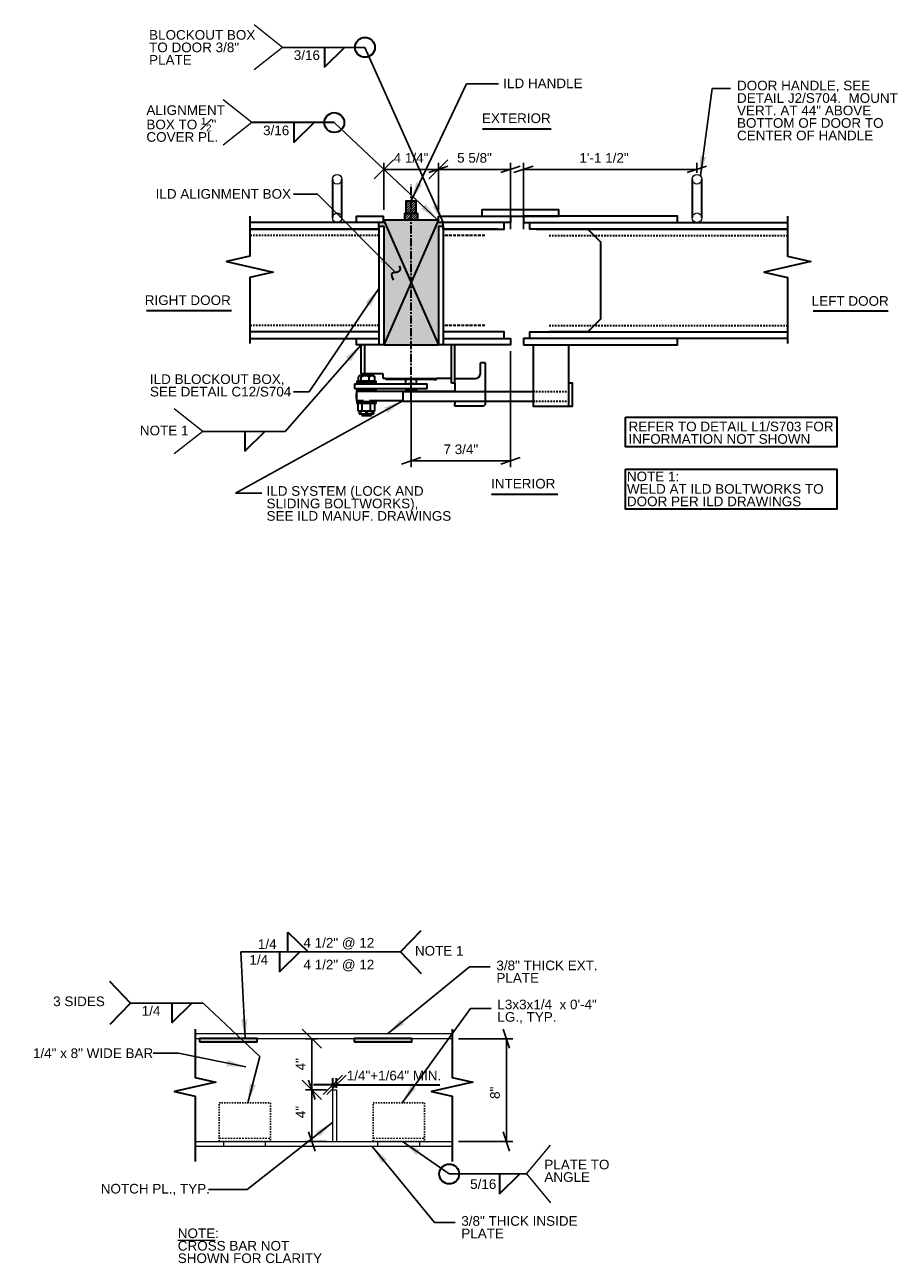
# Model space of a CAD drawing. Header units: inches. Extents: x -829 to 2226, y 10 to 4755.
# Tile 35 of 54: x 772 to 839, y 442 to 538. Entities that reach past the tile are written whole.
import ezdxf
from ezdxf.enums import TextEntityAlignment as Align

# ---------------------------------------------------------------- set-up
doc = ezdxf.new("R2010")
doc.units = ezdxf.units.IN
doc.header["$LTSCALE"] = 0.5
doc.header["$MEASUREMENT"] = 0
for name, pattern in [('CENTER', [2, 1.25, -0.25, 0.25, -0.25]), ('DGN Style 3', [0.621993, 0.444281, -0.177712]), ('HIDDEN', [0.375, 0.25, -0.125]), ('HIDDEN2', [0.1875, 0.125, -0.0625])]:
    doc.linetypes.add(name, pattern=pattern)
for name, color, linetype, lineweight in [('G-ANNO-DIM', 7, 'Continuous', 0), ('G-ANNO-DIMS', 7, 'Continuous', 35), ('G-ANNO-PATT', 7, 'Continuous', 18), ('G-ANNO-TEXT', 7, 'Continuous', 35), ('S-FSTN-MISC', 7, 'Continuous', 25), ('S-WALL-SHEA', 7, 'Continuous', 35)]:
    doc.layers.add(name, color=color, linetype=linetype, lineweight=lineweight)
doc.styles.add('AEC 1 1_2_1 0 Scale', font='arial.ttf', dxfattribs={"height": 0.75})
doc.dimstyles.new("1 1 2 1'-0", dxfattribs={"dimtxt": 0.75, "dimasz": 1.5, "dimexe": 0.5, "dimexo": 0.5, "dimgap": 0.5, "dimtad": 1, "dimdec": 4, "dimzin": 15, "dimdsep": 46, "dimlunit": 4, "dimtxsty": 'AEC 1 1_2_1 0 Scale', "dimblk": '_Oblique_0.3', "dimcen": 0.09, "dimadec": 4, "dimazin": 3, "dimtfac": 1, "dimtdec": 4, "dimtofl": 0, "dimtmove": 0, "dimatfit": 3, "dimfxl": 1, "dimfrac": 2, "dimtolj": 1, "dimtzin": 15, "dimarcsym": 0})

# ---------------------------------------------------------------- blocks, each defined once
blk = doc.blocks.new('_Oblique_0.3')
at = {"color": 0, "linetype": 'ByBlock', "lineweight": -2}
for p, q in [((0, 0), (-1, 0)), ((0.5, 0.167), (-0.5, -0.167))]:
    blk.add_line(p, q, dxfattribs=at)
blk = doc.blocks.new('*D126')
at = {"layer": 'Defpoints', "color": 0, "transparency": 16777216}
for p in [(794.272, 455.183), (795.912, 455.183), (795.912, 451.158)]:
    blk.add_point(p, dxfattribs=at)
at = {"layer": 'G-ANNO-DIMS', "color": 0, "lineweight": -2, "transparency": 16777216}
for p, q in [((795.412, 455.183), (793.772, 455.183)), ((794.272, 452.658), (794.272, 453.683)), ((795.412, 451.158), (793.772, 451.158))]:
    blk.add_line(p, q, dxfattribs=at)
at = {"layer": 'G-ANNO-DIMS', "color": 0, "lineweight": -2, "transparency": 16777216, "xscale": 1.5, "yscale": 1.5, "zscale": 1.5}
for p, rotation in [((794.272, 455.183), 90), ((794.272, 451.158), 270)]:
    blk.add_blockref('_Oblique_0.3', p, dxfattribs=dict(at, rotation=rotation))
at = {"layer": 'G-ANNO-DIMS', "color": 0, "transparency": 16777216, "insert": (793.397, 453.45), "char_height": 0.75, "attachment_point": 5, "rotation": 90, "style": 'AEC 1 1_2_1 0 Scale'}
blk.add_mtext('\\A1;4"', dxfattribs=at)
blk = doc.blocks.new('*D127')
at = {"layer": 'Defpoints', "color": 0, "transparency": 16777216}
for p in [(805.198, 459.158), (809.414, 459.158), (805.198, 451.158)]:
    blk.add_point(p, dxfattribs=at)
at = {"layer": 'G-ANNO-DIMS', "color": 0, "lineweight": -2, "transparency": 16777216}
for p, q in [((805.698, 459.158), (809.914, 459.158)), ((809.414, 452.658), (809.414, 457.658)), ((805.698, 451.158), (809.914, 451.158))]:
    blk.add_line(p, q, dxfattribs=at)
at = {"layer": 'G-ANNO-DIMS', "color": 0, "lineweight": -2, "transparency": 16777216, "xscale": 1.5, "yscale": 1.5, "zscale": 1.5}
for p, rotation in [((809.414, 459.158), 90), ((809.414, 451.158), 270)]:
    blk.add_blockref('_Oblique_0.3', p, dxfattribs=dict(at, rotation=rotation))
at = {"layer": 'G-ANNO-DIMS', "color": 0, "transparency": 16777216, "insert": (808.531, 454.654), "char_height": 0.75, "attachment_point": 5, "rotation": 90, "style": 'AEC 1 1_2_1 0 Scale'}
blk.add_mtext('\\A1;  8"', dxfattribs=at)
blk = doc.blocks.new('_Oblique')
at = {"color": 0, "linetype": 'ByBlock', "lineweight": -2}
blk.add_line((-0.5, -0.5), (0.5, 0.5), dxfattribs=at)
blk = doc.blocks.new('*D139')
at = {"layer": 'Defpoints', "color": 0, "transparency": 16777216}
for p in [(794.272, 459.158), (795.193, 459.158), (795.912, 455.183)]:
    blk.add_point(p, dxfattribs=at)
at = {"layer": 'G-ANNO-DIMS', "color": 0, "lineweight": -2, "transparency": 16777216}
for p, q in [((794.693, 459.158), (793.772, 459.158)), ((794.272, 455.183), (794.272, 459.158)), ((795.412, 455.183), (793.772, 455.183))]:
    blk.add_line(p, q, dxfattribs=at)
at = {"layer": 'G-ANNO-DIMS', "color": 0, "lineweight": -2, "transparency": 16777216, "xscale": 1.5, "yscale": 1.5, "zscale": 1.5}
for p, rotation in [((794.272, 459.158), 90), ((794.272, 455.183), 270)]:
    blk.add_blockref('_Oblique', p, dxfattribs=dict(at, rotation=rotation))
at = {"layer": 'G-ANNO-DIMS', "color": 0, "transparency": 16777216, "insert": (793.397, 457.171), "char_height": 0.75, "attachment_point": 5, "rotation": 90, "style": 'AEC 1 1_2_1 0 Scale'}
blk.add_mtext('\\A1;4"', dxfattribs=at)
blk = doc.blocks.new('BREAK LINE_1')
at = {"layer": 'G-ANNO-TEXT', "flags": 128}
blk.add_lwpolyline([(8.365, 10.972), (8.365, 10.245), (8.365, 8.2), (9.965, 7.836), (6.765, 7.109), (8.365, 6.745), (8.365, 2.202)], dxfattribs=at)
blk = doc.blocks.new('*D143')
at = {"layer": 'Defpoints', "color": 0, "transparency": 16777216}
for p in [(804.119, 526.785), (804.119, 523.138), (809.744, 521.638)]:
    blk.add_point(p, dxfattribs=at)
at = {"layer": 'G-ANNO-DIMS', "color": 0, "lineweight": -2, "transparency": 16777216}
for p, q in [((804.119, 523.638), (804.119, 527.285)), ((809.744, 522.138), (809.744, 527.285)), ((808.244, 526.785), (805.619, 526.785))]:
    blk.add_line(p, q, dxfattribs=at)
at = {"layer": 'G-ANNO-DIMS', "color": 0, "lineweight": -2, "transparency": 16777216, "xscale": 1.5, "yscale": 1.5, "zscale": 1.5, "rotation": 180}
blk.add_blockref('_Oblique_0.3', (804.119, 526.785), dxfattribs=at)
at = {"layer": 'G-ANNO-DIMS', "color": 0, "lineweight": -2, "transparency": 16777216, "xscale": 1.5, "yscale": 1.5, "zscale": 1.5}
blk.add_blockref('_Oblique_0.3', (809.744, 526.785), dxfattribs=at)
at = {"layer": 'G-ANNO-DIMS', "color": 0, "transparency": 16777216, "insert": (806.931, 527.673), "char_height": 0.75, "attachment_point": 5, "style": 'AEC 1 1_2_1 0 Scale'}
blk.add_mtext('\\A1;5 5/8"', dxfattribs=at)
blk = doc.blocks.new('*D144')
at = {"layer": 'Defpoints', "color": 0, "transparency": 16777216}
for p in [(809.744, 513.138), (801.994, 509.252), (801.994, 504.113)]:
    blk.add_point(p, dxfattribs=at)
at = {"layer": 'G-ANNO-DIMS', "color": 0, "lineweight": -2, "transparency": 16777216}
for p, q in [((809.744, 512.638), (809.744, 503.613)), ((801.994, 508.752), (801.994, 503.613)), ((808.244, 504.113), (803.494, 504.113))]:
    blk.add_line(p, q, dxfattribs=at)
at = {"layer": 'G-ANNO-DIMS', "color": 0, "lineweight": -2, "transparency": 16777216, "xscale": 1.5, "yscale": 1.5, "zscale": 1.5, "rotation": 180}
blk.add_blockref('_Oblique_0.3', (801.994, 504.113), dxfattribs=at)
at = {"layer": 'G-ANNO-DIMS', "color": 0, "lineweight": -2, "transparency": 16777216, "xscale": 1.5, "yscale": 1.5, "zscale": 1.5}
blk.add_blockref('_Oblique_0.3', (809.744, 504.113), dxfattribs=at)
at = {"layer": 'G-ANNO-DIMS', "color": 0, "transparency": 16777216, "insert": (805.869, 505.001), "char_height": 0.75, "attachment_point": 5, "style": 'AEC 1 1_2_1 0 Scale'}
blk.add_mtext('\\A1;7 3/4"', dxfattribs=at)
blk = doc.blocks.new('*D120')
at = {"layer": 'Defpoints', "color": 0, "transparency": 16777216}
for p in [(824.244, 526.785), (824.244, 526.013), (810.744, 521.638)]:
    blk.add_point(p, dxfattribs=at)
at = {"layer": 'G-ANNO-DIMS', "color": 0, "lineweight": -2, "transparency": 16777216}
for p, q in [((810.744, 522.138), (810.744, 527.285)), ((824.244, 526.513), (824.244, 527.285)), ((812.244, 526.785), (822.744, 526.785))]:
    blk.add_line(p, q, dxfattribs=at)
at = {"layer": 'G-ANNO-DIMS', "color": 0, "lineweight": -2, "transparency": 16777216, "xscale": 1.5, "yscale": 1.5, "zscale": 1.5, "rotation": 180}
blk.add_blockref('_Oblique_0.3', (810.744, 526.785), dxfattribs=at)
at = {"layer": 'G-ANNO-DIMS', "color": 0, "lineweight": -2, "transparency": 16777216, "xscale": 1.5, "yscale": 1.5, "zscale": 1.5}
blk.add_blockref('_Oblique_0.3', (824.244, 526.785), dxfattribs=at)
at = {"layer": 'G-ANNO-DIMS', "color": 0, "transparency": 16777216, "insert": (817.015, 527.673), "char_height": 0.75, "attachment_point": 5, "style": 'AEC 1 1_2_1 0 Scale'}
blk.add_mtext('\\A1;1\'-1 1/2"', dxfattribs=at)
blk = doc.blocks.new('*D122')
at = {"layer": 'Defpoints', "color": 0, "transparency": 16777216}
for p in [(799.869, 526.785), (799.869, 523.138), (804.119, 523.138)]:
    blk.add_point(p, dxfattribs=at)
at = {"layer": 'G-ANNO-DIMS', "color": 0, "lineweight": -2, "transparency": 16777216}
for p, q in [((799.869, 523.638), (799.869, 527.285)), ((804.119, 523.638), (804.119, 527.285)), ((804.119, 526.785), (799.869, 526.785))]:
    blk.add_line(p, q, dxfattribs=at)
at = {"layer": 'G-ANNO-DIMS', "color": 0, "lineweight": -2, "transparency": 16777216, "xscale": 1.5, "yscale": 1.5, "zscale": 1.5, "rotation": 180}
blk.add_blockref('_Oblique', (799.869, 526.785), dxfattribs=at)
at = {"layer": 'G-ANNO-DIMS', "color": 0, "lineweight": -2, "transparency": 16777216, "xscale": 1.5, "yscale": 1.5, "zscale": 1.5}
blk.add_blockref('_Oblique', (804.119, 526.785), dxfattribs=at)
at = {"layer": 'G-ANNO-DIMS', "color": 0, "transparency": 16777216, "insert": (801.994, 527.673), "char_height": 0.75, "attachment_point": 5, "style": 'AEC 1 1_2_1 0 Scale'}
blk.add_mtext('\\A1;4 1/4"', dxfattribs=at)

msp = doc.modelspace()

# ---------------------------------------------------------------- hatches: boundary and pattern name
at = {"layer": 'G-ANNO-DIM', "transparency": 33554457}
h = msp.add_hatch(color=5, dxfattribs=at)
h.dxf.hatch_style = 1
h.paths.add_polyline_path([(801.994, 517.9652), (801.98664, 517.98191), (799.869, 513.13844), (801.994, 513.13861)])
h.paths.add_polyline_path([(801.994, 517.9652), (801.994, 513.13861), (804.11884, 513.13879)])
h.paths.add_polyline_path([(804.119, 522.36604), (804.494, 522.36604), (804.494, 522.63844), (804.119, 522.63844), (804.119, 522.85905), (801.994, 517.99874), (801.994, 517.9652), (804.11884, 513.13879), (804.119, 513.13879)])
h.paths.add_polyline_path([(804.119, 522.85905), (801.994, 522.86113), (801.994, 517.99874)])
h.paths.add_polyline_path([(801.994, 522.86113), (799.83762, 522.86324), (801.98664, 517.98191), (801.994, 517.99874)])
h.paths.add_polyline_path([(799.83762, 522.86324), (799.83762, 522.63844), (799.494, 522.63844), (799.494, 522.36604), (799.869, 522.36604), (799.869, 513.13844), (801.98664, 517.98191)])
at = {"layer": 'G-ANNO-PATT'}
h = msp.add_hatch(dxfattribs=at)
h.set_pattern_fill('ANSI31', color=5)
h.set_pattern_definition([(45, (795.24149, 513.79674), (-0.0883883, 0.0883883), [])])
h.paths.add_polyline_path([(801.994, 524.32689), (801.619, 524.32689), (801.619, 523.36324), (801.994, 523.36324)])
h.paths.add_polyline_path([(802.369, 524.32689), (801.994, 524.32689), (801.994, 523.36324), (802.369, 523.36324)])
h.paths.add_polyline_path([(802.494, 523.36324), (802.369, 523.36324), (801.994, 523.36324), (801.994, 522.86324), (802.494, 522.86324)])
h.paths.add_polyline_path([(801.994, 523.36324), (801.619, 523.36324), (801.494, 523.36324), (801.494, 522.86324), (801.994, 522.86324)])
h = msp.add_hatch(color=5, dxfattribs=at)
h.dxf.hatch_style = 1
h.paths.add_polyline_path([(684.09357, 461.22858), (684.09357, 460.97858), (685.35759, 460.97858), (685.35759, 461.22858)])
h.paths.add_polyline_path([(690.98259, 461.22858), (690.98259, 459.22858), (691.23259, 459.22858), (691.23259, 461.22858)])
h.paths.add_polyline_path([(691.48259, 461.22858), (691.48259, 459.22858), (691.73259, 459.22858), (691.73259, 461.22858)])
h.paths.add_polyline_path([(690.98259, 455.22858), (690.98259, 453.22858), (691.23259, 453.22858), (691.23259, 455.22858)])
h.paths.add_polyline_path([(691.48259, 455.22858), (691.48259, 453.22858), (691.73259, 453.22858), (691.73259, 455.22858)])
h.paths.add_polyline_path([(692.85759, 461.22858), (692.85759, 460.97858), (697.35759, 460.97858), (697.35759, 461.22858)])
h.paths.add_polyline_path([(702.98259, 461.22858), (702.98259, 459.22858), (703.23259, 459.22858), (703.23259, 461.22858)])
h.paths.add_polyline_path([(703.48259, 461.22858), (703.48259, 459.22858), (703.73259, 459.22858), (703.73259, 461.22858)])
h.paths.add_polyline_path([(704.85759, 461.22858), (704.85759, 460.97858), (709.35759, 460.97858), (709.35759, 461.22858)])
h.paths.add_polyline_path([(702.98259, 455.22858), (702.98259, 453.22858), (703.23259, 453.22858), (703.23259, 455.22858)])
h.paths.add_polyline_path([(703.48259, 455.22858), (703.48259, 453.22858), (703.73259, 453.22858), (703.73259, 455.22858)])
h.paths.add_polyline_path([(738.77839, 459.1765), (738.77839, 458.9265), (743.27839, 458.9265), (743.27839, 459.1765)])
h.paths.add_polyline_path([(755.30839, 458.9265), (755.30839, 459.1765), (750.80839, 459.1765), (750.80839, 458.9265)])
h.paths.add_polyline_path([(790.02744, 458.91171), (790.02744, 459.15847), (785.52744, 459.15847), (785.52744, 458.91171)])
h.paths.add_polyline_path([(797.55744, 458.91171), (802.05744, 458.91171), (802.05744, 459.15847), (797.55744, 459.15847)])

# ---------------------------------------------------------------- linework, layer by layer
at = {"layer": 'G-ANNO-DIM'}
for centre in [(796.244, 526.01344, -36.01993), (824.244, 526.01344, -36.01993), (796.244, 523.01344, -36.01993), (824.244, 523.01344, -36.01993)]:
    msp.add_circle(centre, 0.375, dxfattribs=at)
at = {"layer": 'G-ANNO-DIMS'}
for p, q in [((795.869, 526.01344, -36.01993), (795.869, 523.01344, -36.01993)), ((796.619, 523.01344, -36.01993), (796.619, 526.01344, -36.01993)), ((823.869, 526.01344, -36.01993), (823.869, 523.01344, -36.01993)), ((824.619, 523.01344, -36.01993), (824.619, 526.01344, -36.01993)), ((799.494, 522.36604, -36.01993), (799.494, 513.13844, -36.01993)), ((799.494, 522.36604, -36.01993), (799.869, 522.36604, -36.01993)), ((799.869, 522.36604, -36.01993), (799.869, 513.13844, -36.01993)), ((804.119, 522.36604, -36.01993), (804.119, 513.13844, -36.01993)), ((804.119, 522.36604, -36.01993), (804.494, 522.36604, -36.01993)), ((804.494, 522.36604, -36.01993), (804.494, 513.13844, -36.01993)), ((795.91225, 455.3379, -72.03987), (795.91225, 456.07392, -72.03987)), ((796.19225, 455.3379, -72.03987), (796.19225, 456.07392, -72.03987)), ((795.91225, 455.57392, -72.03987), (794.41225, 455.57392, -72.03987)), ((795.91225, 455.57392, -72.03987), (796.19225, 455.57392, -72.03987)), ((796.19225, 455.57392, -72.03987), (804.22552, 455.57392, -72.03987))]:
    msp.add_line(p, q, dxfattribs=at)
at = {"layer": 'G-ANNO-DIMS', "linetype": 'CENTER'}
msp.add_line((801.994, 508.79726, -36.01993), (801.994, 525.57746, -36.01993), dxfattribs=at)
at = {"layer": 'G-ANNO-PATT', "elevation": -36.01993, "flags": 128}
msp.add_lwpolyline([(801.494, 523.36324), (801.494, 522.86324), (802.494, 522.86324), (802.494, 523.36324), (802.369, 523.36324), (801.619, 523.36324), (801.494, 523.36324)], close=True, dxfattribs=at)
at = {"layer": 'G-ANNO-PATT'}
msp.add_3dface([(802.369, 524.32689, -36.01993), (801.619, 524.32689, -36.01993), (801.619, 523.36324, -36.01993), (802.369, 523.36324, -36.01993)], dxfattribs=at)
at = {"layer": 'G-ANNO-TEXT', "color": 7, "linetype": 'Continuous', "lineweight": 0}
for p, q in [((792.00064, 536.27221, -36.01993), (789.77118, 538.03096, -36.01993)), ((792.00064, 536.27221, -36.01993), (789.77118, 534.51347, -36.01993)), ((789.61152, 530.42232, -36.01993), (787.38206, 532.18107, -36.01993)), ((789.61152, 530.42232, -36.01993), (787.38206, 528.66357, -36.01993)), ((785.78936, 506.40377, -36.01993), (783.5599, 508.16252, -36.01993)), ((785.78936, 506.40377, -36.01993), (783.5599, 504.64503, -36.01993)), ((810.97498, 448.63217, -72.03987), (812.84727, 450.86347, -72.03987)), ((810.97498, 448.63217, -72.03987), (812.84727, 446.40087, -72.03987))]:
    msp.add_line(p, q, dxfattribs=at)
at = {"layer": 'G-ANNO-TEXT'}
for p, q in [((795.26266, 534.72492, -36.01993), (796.84326, 536.27641, -36.01993)), ((795.26266, 536.27361, -36.01993), (795.26266, 534.72492, -36.01993)), ((796.02105, 530.42232, -36.01993), (789.61152, 530.42232, -36.01993)), ((792.87354, 528.87503, -36.01993), (794.45415, 530.42652, -36.01993)), ((792.87354, 530.42372, -36.01993), (792.87354, 528.87503, -36.01993)), ((807.55411, 529.9349, -36.01993), (812.89489, 529.9349, -36.01993)), ((799.83762, 522.63844, -36.01993), (799.83762, 523.13844, -36.01993)), ((801.494, 523.36324, -36.01993), (802.494, 523.36324, -36.01993)), ((801.494, 523.36324, -36.01993), (801.494, 522.86324, -36.01993)), ((802.494, 523.36324, -36.01993), (802.494, 522.86324, -36.01993)), ((804.119, 522.63844, -36.01993), (804.119, 523.13844, -36.01993)), ((799.83762, 522.86324, -36.01993), (804.119, 513.13844, -36.01993)), ((799.494, 522.13844, -36.01993), (789.44476, 522.13844, -36.01993)), ((808.744, 522.13844, -36.01993), (804.494, 522.13844, -36.01993)), ((811.744, 522.13844, -36.01993), (831.29323, 522.13844, -36.01993)), ((812.744, 522.13844, -36.01993), (815.744, 522.13844, -36.01993)), ((815.744, 522.13844, -36.01993), (816.744, 521.13844, -36.01993)), ((816.744, 521.13844, -36.01993), (816.744, 515.13844, -36.01993)), ((781.39888, 515.81518, -36.01993), (788.032, 515.81518, -36.01993)), ((833.29425, 515.77647), (839.13302, 515.77647)), ((816.744, 515.13844, -36.01993), (815.744, 514.13844, -36.01993)), ((815.744, 514.13844, -36.01993), (812.744, 514.13844, -36.01993)), ((799.869, 513.13844, -36.01993), (804.119, 513.13879, -36.01993)), ((806.13025, 509.50844, -36.01993), (811.494, 509.50844, -36.01993)), ((806.13025, 508.75844, -36.01993), (811.494, 508.75844, -36.01993)), ((789.05138, 504.85648, -36.01993), (790.63199, 506.40797, -36.01993)), ((789.05138, 506.40517, -36.01993), (789.05138, 504.85648, -36.01993)), ((808.26731, 501.50966, -36.01993), (813.4075, 501.50966, -36.01993)), ((792.40877, 467.45547, -72.03987), (793.98937, 465.90398, -72.03987)), ((792.40877, 465.90678, -72.03987), (792.40877, 467.45547, -72.03987)), ((801.18387, 465.90538, -72.03987), (802.78607, 467.57933, -72.03987)), ((791.75421, 464.35529, -72.03987), (793.33482, 465.90678, -72.03987)), ((791.75421, 465.90398, -72.03987), (791.75421, 464.35529, -72.03987)), ((801.18387, 465.90538, -72.03987), (802.78607, 464.23143, -72.03987)), ((780.15742, 461.93144, -72.03987), (778.55521, 463.60539, -72.03987)), ((780.15742, 461.93144, -72.03987), (778.55521, 460.25749, -72.03987)), ((783.36919, 460.38275, -72.03987), (784.94979, 461.93424, -72.03987)), ((783.36919, 461.93144, -72.03987), (783.36919, 460.38275, -72.03987)), ((808.88241, 447.08348, -72.03987), (810.46302, 448.63497, -72.03987)), ((808.88241, 448.63217, -72.03987), (808.88241, 447.08348, -72.03987))]:
    msp.add_line(p, q, dxfattribs=at)
at = {"layer": 'G-ANNO-TEXT', "linetype": 'HIDDEN'}
for p, q in [((799.494, 521.63844, -36.01993), (789.44476, 521.63844, -36.01993)), ((812.744, 521.63844, -36.01993), (831.29323, 521.63844, -36.01993)), ((799.494, 514.63844, -36.01993), (789.44476, 514.63844, -36.01993)), ((812.744, 514.63844, -36.01993), (831.29323, 514.63844, -36.01993)), ((811.494, 509.50844, -36.01993), (814.28147, 509.50844, -36.01993)), ((811.494, 508.75844, -36.01993), (814.28147, 508.75844, -36.01993))]:
    msp.add_line(p, q, dxfattribs=at)
at = {"layer": 'G-ANNO-TEXT', "linetype": 'DGN Style 3'}
for p, q in [((807.744, 521.63844, -36.01993), (804.494, 521.63844, -36.01993)), ((812.494, 521.63844, -36.01993), (812.49447, 521.63844, -36.01993)), ((807.744, 514.63844, -36.01993), (804.494, 514.63844, -36.01993))]:
    msp.add_line(p, q, dxfattribs=at)
at = {"layer": 'G-ANNO-TEXT', "color": 7, "linetype": 'Continuous'}
for p, q in [((798.1043, 510.88844, -36.01993), (798.1043, 513.13844, -36.01993)), ((798.38555, 510.88844, -36.01993), (798.38555, 513.13844, -36.01993)), ((799.869, 513.13844, -36.01993), (799.494, 513.13844, -36.01993)), ((804.494, 513.13844, -36.01993), (804.119, 513.13844, -36.01993)), ((805.1315, 510.13844, -36.01993), (805.1315, 513.13844, -36.01993)), ((805.1315, 512.91344, -36.01993), (805.1315, 513.13844, -36.01993)), ((805.41275, 510.13844, -36.01993), (805.41275, 513.13844, -36.01993)), ((807.38806, 510.89219, -36.01993), (807.38806, 511.73594, -36.01993)), ((807.76306, 511.73594, -36.01993), (807.38806, 511.73594, -36.01993)), ((807.76306, 511.73594, -36.01993), (807.76306, 508.54844, -36.01993)), ((797.89272, 510.30869, -36.01993), (797.89272, 510.64092, -36.01993)), ((798.0055, 510.76544, -36.01993), (797.93412, 510.69406, -36.01993)), ((798.0055, 510.76544, -36.01993), (799.0555, 510.76544, -36.01993)), ((799.834, 510.88844, -36.01993), (798.1043, 510.88844, -36.01993)), ((798.10515, 510.30869, -36.01993), (798.10515, 510.64093, -36.01993)), ((798.74292, 510.30869, -36.01993), (798.74292, 510.64092, -36.01993)), ((799.12687, 510.69406, -36.01993), (799.0555, 510.76544, -36.01993)), ((799.12569, 510.69288, -36.01993), (799.16827, 510.64092, -36.01993)), ((799.16827, 510.30869, -36.01993), (799.16827, 510.64092, -36.01993)), ((799.834, 510.51344, -36.01993), (799.834, 510.88844, -36.01993)), ((797.593, 510.10919, -36.01993), (797.593, 509.73419, -36.01993)), ((797.593, 510.10919, -36.01993), (798.85825, 510.10919, -36.01993)), ((797.593, 509.73419, -36.01993), (798.85825, 509.73419, -36.01993)), ((799.26388, 510.30869, -36.01993), (797.7805, 510.30869, -36.01993)), ((797.7805, 510.30869, -36.01993), (797.7805, 510.20294, -36.01993)), ((799.26388, 510.20294, -36.01993), (797.7805, 510.20294, -36.01993)), ((797.7805, 510.20294, -36.01993), (797.78987, 510.20294, -36.01993)), ((797.7805, 510.20294, -36.01993), (797.7805, 510.10919, -36.01993)), ((797.7805, 509.73419, -36.01993), (797.7805, 509.64044, -36.01993)), ((797.78987, 510.20294, -36.01993), (799.2805, 510.20294, -36.01993)), ((798.85825, 510.10919, -36.01993), (801.9955, 510.10919, -36.01993)), ((798.85825, 509.73419, -36.01993), (801.9955, 509.73419, -36.01993)), ((799.2805, 510.30869, -36.01993), (799.26388, 510.30869, -36.01993)), ((799.2805, 510.20294, -36.01993), (799.26388, 510.20294, -36.01993)), ((799.2805, 510.20294, -36.01993), (799.2805, 510.30869, -36.01993)), ((799.2805, 510.10919, -36.01993), (799.2805, 510.20294, -36.01993)), ((799.2805, 509.64044, -36.01993), (799.2805, 509.73419, -36.01993)), ((799.984, 510.51344, -36.01993), (799.834, 510.51344, -36.01993)), ((799.984, 510.51344, -36.01993), (804.004, 510.51344, -36.01993)), ((800.0215, 510.51344, -36.01993), (800.0215, 510.42419, -36.01993)), ((800.209, 510.42419, -36.01993), (800.0215, 510.42419, -36.01993)), ((803.779, 510.42419, -36.01993), (800.209, 510.42419, -36.01993)), ((801.529, 509.73419, -36.01993), (801.529, 509.69669, -36.01993)), ((801.529, 509.69669, -36.01993), (801.72294, 509.69669, -36.01993)), ((801.57287, 510.42419, -36.01993), (801.57287, 510.13169, -36.01993)), ((801.57287, 510.13169, -36.01993), (801.64225, 510.13169, -36.01993)), ((801.64225, 510.10919, -36.01993), (801.64225, 510.13169, -36.01993)), ((801.64225, 509.69669, -36.01993), (801.64225, 509.69219, -36.01993)), ((801.64225, 509.61044, -36.01993), (801.64225, 509.69219, -36.01993)), ((801.76244, 509.69219, -36.01993), (801.64225, 509.69219, -36.01993)), ((801.72294, 509.69669, -36.01993), (802.459, 509.69669, -36.01993)), ((801.76244, 510.13169, -36.01993), (802.22555, 510.13169, -36.01993)), ((801.76244, 510.13169, -36.01993), (801.76244, 510.10919, -36.01993)), ((801.76244, 509.69219, -36.01993), (801.76244, 509.61044, -36.01993)), ((801.76244, 509.69219, -36.01993), (801.79783, 509.69219, -36.01993)), ((801.79783, 509.69219, -36.01993), (801.79783, 509.69669, -36.01993)), ((801.9955, 510.10919, -36.01993), (803.26075, 510.10919, -36.01993)), ((801.9955, 509.73419, -36.01993), (803.26075, 509.73419, -36.01993)), ((802.19016, 509.69669, -36.01993), (802.19016, 509.69219, -36.01993)), ((802.19016, 509.69219, -36.01993), (802.22555, 509.69219, -36.01993)), ((802.22555, 510.10919, -36.01993), (802.22555, 510.13169, -36.01993)), ((802.34575, 509.69219, -36.01993), (802.22555, 509.69219, -36.01993)), ((802.22555, 509.61044, -36.01993), (802.22555, 509.69219, -36.01993)), ((802.34575, 510.13169, -36.01993), (802.34575, 510.10919, -36.01993)), ((802.34575, 510.13169, -36.01993), (802.41512, 510.13169, -36.01993)), ((802.34575, 509.69219, -36.01993), (802.34575, 509.69669, -36.01993)), ((802.34575, 509.69219, -36.01993), (802.34575, 509.61044, -36.01993)), ((802.41512, 510.13169, -36.01993), (802.41512, 510.42419, -36.01993)), ((802.459, 509.69669, -36.01993), (802.459, 509.73419, -36.01993)), ((803.26075, 509.73419, -36.01993), (803.26075, 510.10919, -36.01993)), ((803.779, 510.42419, -36.01993), (803.9665, 510.42419, -36.01993)), ((803.9665, 510.51344, -36.01993), (803.9665, 510.42419, -36.01993)), ((805.1315, 510.51344, -36.01993), (804.004, 510.51344, -36.01993)), ((805.41275, 510.13844, -36.01993), (805.1315, 510.13844, -36.01993)), ((805.41275, 510.51719, -36.01993), (807.01306, 510.51719, -36.01993)), ((805.41275, 510.13844, -36.01993), (805.41275, 509.50844, -36.01993)), ((797.758, 509.53094, -36.01993), (805.41275, 509.53094, -36.01993)), ((797.758, 509.53094, -36.01993), (797.758, 508.78094, -36.01993)), ((797.758, 508.96844, -36.01993), (797.758, 509.34344, -36.01993)), ((798.30327, 508.78094, -36.01993), (797.758, 508.78094, -36.01993)), ((797.7805, 509.64044, -36.01993), (798.37816, 509.64044, -36.01993)), ((797.7805, 509.64044, -36.01993), (798.22155, 509.64044, -36.01993)), ((797.7805, 509.64044, -36.01993), (797.7805, 509.54669, -36.01993)), ((797.7805, 509.54669, -36.01993), (798.22155, 509.54669, -36.01993)), ((797.7805, 508.78094, -36.01993), (797.7805, 508.68719, -36.01993)), ((799.252, 508.68719, -36.01993), (797.7805, 508.68719, -36.01993)), ((797.7805, 508.68719, -36.01993), (797.7805, 508.58144, -36.01993)), ((797.7805, 508.68719, -36.01993), (798.98607, 508.68719, -36.01993)), ((798.1555, 509.54669, -36.01993), (798.1555, 509.53094, -36.01993)), ((798.22155, 509.64044, -36.01993), (799.2805, 509.64044, -36.01993)), ((798.22155, 509.54669, -36.01993), (799.2805, 509.54669, -36.01993)), ((798.37816, 509.64044, -36.01993), (799.2805, 509.64044, -36.01993)), ((801.34525, 508.78094, -36.01993), (798.75772, 508.78094, -36.01993)), ((798.9055, 509.53094, -36.01993), (798.9055, 509.54669, -36.01993)), ((798.98607, 508.68719, -36.01993), (799.2805, 508.68719, -36.01993)), ((799.2805, 508.68719, -36.01993), (799.252, 508.68719, -36.01993)), ((799.2805, 509.54669, -36.01993), (799.2805, 509.64044, -36.01993)), ((799.2805, 508.68719, -36.01993), (799.2805, 508.78094, -36.01993)), ((799.2805, 508.58144, -36.01993), (799.2805, 508.68719, -36.01993)), ((801.34525, 509.50844, -36.01993), (806.13025, 509.50844, -36.01993)), ((801.34525, 509.50844, -36.01993), (801.34525, 508.75844, -36.01993)), ((801.34525, 508.75844, -36.01993), (806.13025, 508.75844, -36.01993)), ((801.64225, 509.61044, -36.01993), (801.76244, 509.61044, -36.01993)), ((801.64225, 509.56544, -36.01993), (801.64225, 509.61044, -36.01993)), ((801.8608, 509.56544, -36.01993), (801.64225, 509.56544, -36.01993)), ((801.76244, 509.61044, -36.01993), (801.8608, 509.56544, -36.01993)), ((802.1272, 509.56544, -36.01993), (801.8608, 509.56544, -36.01993)), ((802.1272, 509.56544, -36.01993), (802.22555, 509.61044, -36.01993)), ((802.34575, 509.56544, -36.01993), (802.1272, 509.56544, -36.01993)), ((802.22555, 509.61044, -36.01993), (802.34575, 509.61044, -36.01993)), ((802.34575, 509.61044, -36.01993), (802.34575, 509.56544, -36.01993)), ((805.41275, 508.75844, -36.01993), (805.41275, 508.54844, -36.01993)), ((799.252, 508.58144, -36.01993), (797.7805, 508.58144, -36.01993)), ((797.88121, 507.96044, -36.01993), (797.88121, 508.58144, -36.01993)), ((798.0237, 507.96044, -36.01993), (797.88121, 507.96044, -36.01993)), ((797.9674, 507.96044, -36.01993), (797.9674, 507.77294, -36.01993)), ((797.9674, 507.77294, -36.01993), (798.0237, 507.77294, -36.01993)), ((798.0237, 507.77294, -36.01993), (798.0237, 507.96044, -36.01993)), ((798.04859, 507.77294, -36.01993), (798.0237, 507.77294, -36.01993)), ((798.19107, 507.96044, -36.01993), (798.04859, 507.96044, -36.01993)), ((798.04859, 507.96044, -36.01993), (798.04859, 507.77294, -36.01993)), ((798.04859, 507.77294, -36.01993), (798.48981, 507.77294, -36.01993)), ((798.1555, 507.77294, -36.01993), (798.1555, 507.63869, -36.01993)), ((798.19107, 507.96044, -36.01993), (798.19107, 508.58144, -36.01993)), ((798.48981, 507.96044, -36.01993), (798.19107, 507.96044, -36.01993)), ((798.48981, 507.77294, -36.01993), (798.48981, 507.96044, -36.01993)), ((798.54161, 507.77294, -36.01993), (798.48981, 507.77294, -36.01993)), ((798.84035, 507.96044, -36.01993), (798.54161, 507.96044, -36.01993)), ((798.54161, 507.96044, -36.01993), (798.54161, 507.77294, -36.01993)), ((798.99644, 507.77294, -36.01993), (798.54161, 507.77294, -36.01993)), ((798.84035, 507.96044, -36.01993), (798.84035, 508.58144, -36.01993)), ((798.99644, 507.96044, -36.01993), (798.84035, 507.96044, -36.01993)), ((798.9055, 507.63869, -36.01993), (798.9055, 507.77294, -36.01993)), ((798.99644, 507.77294, -36.01993), (798.99644, 507.96044, -36.01993)), ((799.0237, 507.77294, -36.01993), (798.99644, 507.77294, -36.01993)), ((799.17978, 507.96044, -36.01993), (799.0237, 507.96044, -36.01993)), ((799.0237, 507.96044, -36.01993), (799.0237, 507.77294, -36.01993)), ((799.0237, 507.77294, -36.01993), (799.09359, 507.77294, -36.01993)), ((799.09359, 507.77294, -36.01993), (799.09359, 507.96044, -36.01993)), ((799.17978, 507.96044, -36.01993), (799.17978, 508.58144, -36.01993)), ((799.2805, 508.58144, -36.01993), (799.252, 508.58144, -36.01993)), ((805.41275, 508.36094, -36.01993), (805.41275, 508.54844, -36.01993)), ((807.57556, 508.36094, -36.01993), (805.41275, 508.36094, -36.01993)), ((798.1555, 507.63869, -36.01993), (798.28492, 507.63869, -36.01993)), ((798.1555, 507.63869, -36.01993), (798.178, 507.61619, -36.01993)), ((798.29965, 507.61619, -36.01993), (798.178, 507.61619, -36.01993)), ((798.28492, 507.63869, -36.01993), (798.9055, 507.63869, -36.01993)), ((798.883, 507.61619, -36.01993), (798.29965, 507.61619, -36.01993)), ((798.883, 507.61619, -36.01993), (798.9055, 507.63869, -36.01993))]:
    msp.add_line(p, q, dxfattribs=at)
at = {"layer": 'G-ANNO-TEXT', "linetype": 'Continuous', "lineweight": 0}
for p, q in [((805.19762, 459.15847, -72.03987), (785.18803, 459.15847, -72.03987)), ((785.18803, 451.15847, -72.03987), (805.19762, 451.15847, -72.03987)), ((787.42725, 450.78347, -72.03987), (787.42725, 451.15847, -72.03987)), ((790.67725, 450.78347, -72.03987), (790.67725, 451.15847, -72.03987)), ((799.41744, 450.78671, -72.03987), (799.41744, 451.16171, -72.03987)), ((802.66744, 450.78671, -72.03987), (802.66744, 451.16171, -72.03987))]:
    msp.add_line(p, q, dxfattribs=at)
at = {"layer": 'G-ANNO-TEXT', "flags": 128}
for points, elevation in [([(801.619, 523.36324), (801.619, 524.32689), (802.369, 524.32689), (802.369, 524.32689), (802.369, 524.32689), (802.369, 523.36324)], -36.01993), ([(799.83762, 522.63844), (797.744, 522.63844), (797.744, 523.13844), (799.83762, 523.13844)], -36.01993), ([(804.119, 523.13844), (809.744, 523.13844), (809.744, 522.63844), (804.119, 522.63844)], -36.01993), ([(799.83762, 522.86324), (804.119, 522.85905), (799.869, 513.13844)], -36.01993), ([(799.494, 513.13844), (797.744, 513.13844), (797.744, 513.63844), (799.494, 513.63844)], -36.01993), ([(804.494, 513.63844), (809.744, 513.63844), (809.744, 513.13844), (804.494, 513.13844)], -36.01993), ([(811.494, 513.13844), (811.494, 508.36094), (814.28147, 508.36094), (814.28147, 513.13844)], -36.01993), ([(814.28147, 508.36094), (814.56703, 508.36094), (814.56703, 510.13812), (814.28147, 510.13812)], -36.01993), ([(785.18803, 459.90113), (785.18803, 459.17386), (785.18803, 456.1284), (786.78803, 455.76476), (783.58803, 455.03749), (785.18803, 454.67386), (785.18803, 449.6165)], -72.03987), ([(805.19762, 459.90113), (805.19762, 459.17386), (805.19762, 456.1284), (806.79762, 455.76476), (803.59762, 455.03749), (805.19762, 454.67386), (805.19762, 449.6165)], -72.03987)]:
    msp.add_lwpolyline(points, dxfattribs=dict(at, elevation=elevation))
at = {"layer": 'G-ANNO-TEXT', "color": 7, "linetype": 'Continuous', "elevation": -36.01993, "flags": 128}
for points in [[(798.10515, 510.64093), (798.06087, 510.69692), (798.03685, 510.71609), (798.01227, 510.72647), (797.97823, 510.72439), (797.94373, 510.70316), (797.89272, 510.64092)], [(798.74292, 510.64092), (798.60999, 510.69692), (798.53787, 510.71609), (798.46408, 510.72647), (798.36186, 510.72439), (798.25828, 510.70316), (798.10515, 510.64093)], [(799.16827, 510.64092), (799.11282, 510.67885), (799.03902, 510.7135), (798.96257, 510.72784), (798.88914, 510.71865), (798.81778, 510.68986), (798.74292, 510.64092)], [(807.76306, 508.54844), (807.76021, 508.51588), (807.75175, 508.48431), (807.73794, 508.45469), (807.7192, 508.42792), (807.69608, 508.4048), (807.66931, 508.38606), (807.63969, 508.37225), (807.60812, 508.36379), (807.57556, 508.36094)]]:
    msp.add_lwpolyline(points, dxfattribs=at)
at = {"layer": 'G-ANNO-TEXT', "linetype": 'Continuous', "lineweight": 0, "elevation": -72.03987, "flags": 128}
for points in [[(805.19762, 459.53347), (785.18803, 459.53347)], [(795.91225, 451.15847), (795.91225, 455.18347), (796.19225, 455.18347), (796.19225, 451.15847)], [(805.19762, 450.78347), (785.18803, 450.78347)]]:
    msp.add_lwpolyline(points, dxfattribs=at)
at = {"layer": 'G-ANNO-TEXT'}
for centre in [(798.41017, 536.27221, -36.01993), (796.02105, 530.42232, -36.01993), (804.96503, 448.63217, -72.03987)]:
    msp.add_circle(centre, 0.77216, dxfattribs=at)
at = {"layer": 'G-ANNO-TEXT', "color": 7, "linetype": 'Continuous'}
msp.add_arc((807.01306, 510.89219, -36.01993), 0.375, 270, 0, dxfattribs=at)
at = {"layer": 'G-ANNO-TEXT'}
msp.add_open_spline([(801.07163, 519.287), (801.26461, 518.92515), (800.87845, 518.71922), (800.68346, 518.79006), (800.35937, 518.61722), (800.59461, 518.17612)], degree=3, dxfattribs=at)
at = {"layer": 'G-ANNO-TEXT', "color": 253}
msp.add_solid([(803.03426, 507.7664), (803.03426, 507.7664), (803.03426, 507.7664)], dxfattribs=at)
at = {"layer": 'G-ANNO-TEXT'}
for points in [[(807.494, 523.13844, -36.01991), (813.494, 523.13844, -36.01991), (813.494, 523.63844, -36.01991), (807.494, 523.63844, -36.01991)], [(810.744, 522.63844, -36.01993), (822.744, 522.63844, -36.01993), (822.744, 523.13844, -36.01993), (810.744, 523.13844, -36.01993)], [(810.744, 513.13844, -36.01993), (822.744, 513.13844, -36.01993), (822.744, 513.63844, -36.01993), (810.744, 513.63844, -36.01993)], [(818.67825, 507.50878), (835.13809, 507.50878), (835.13809, 505.20403), (818.67825, 505.20403)], [(818.67825, 503.45942), (835.13809, 503.45942), (835.13809, 500.344), (818.67825, 500.344)], [(785.52744, 458.91171, -72.03987), (790.02744, 458.91171, -72.03987), (790.02744, 459.16171, -72.03987), (785.52744, 459.16171, -72.03987)], [(797.55744, 458.91171, -72.03987), (802.05744, 458.91171, -72.03987), (802.05744, 459.16171, -72.03987), (797.55744, 459.16171, -72.03987)]]:
    msp.add_3dface(points, dxfattribs=at)
at = {"layer": 'S-FSTN-MISC', "linetype": 'HIDDEN', "lineweight": 0}
for p, q in [((787.05225, 451.40847, -72.03987), (791.05225, 451.40847, -72.03987)), ((799.04244, 451.41171, -72.03987), (803.04244, 451.41171, -72.03987))]:
    msp.add_line(p, q, dxfattribs=at)
at = {"layer": 'S-FSTN-MISC', "linetype": 'HIDDEN2', "elevation": -72.03987}
for points in [[(787.05225, 454.15847), (791.05225, 454.15847), (791.05225, 451.15847), (787.05225, 451.15847)], [(799.04244, 454.16171), (803.04244, 454.16171), (803.04244, 451.16171), (799.04244, 451.16171)]]:
    msp.add_lwpolyline(points, close=True, dxfattribs=at)
at = {"layer": 'S-WALL-SHEA'}
for p, q in [((799.494, 522.13844, -36.01993), (799.494, 522.63844, -36.01993)), ((804.494, 522.13844, -36.01993), (804.494, 522.63844, -36.01993))]:
    msp.add_line(p, q, dxfattribs=at)
at = {"layer": 'S-WALL-SHEA', "elevation": -36.01993, "flags": 128}
for points in [[(799.494, 522.63844), (789.44476, 522.63844)], [(804.494, 522.13844), (809.244, 522.13844), (809.244, 522.63844), (804.494, 522.63844)], [(831.29323, 522.13844), (811.244, 522.13844), (811.244, 522.63844), (831.29323, 522.63844)], [(789.44476, 522.13844), (799.494, 522.13844)], [(799.494, 514.13844), (789.44476, 514.13844)], [(789.44476, 513.63844), (799.494, 513.63844)], [(804.494, 513.63844), (809.244, 513.63844), (809.244, 514.13844), (804.494, 514.13844)], [(831.29323, 513.63844), (811.244, 513.63844), (811.244, 514.13844), (831.29323, 514.13844)]]:
    msp.add_lwpolyline(points, dxfattribs=at)

# ---------------------------------------------------------------- block references
at = {"layer": 'G-ANNO-DIM', "xscale": 1.5, "yscale": 1.5, "zscale": 1.5}
msp.add_blockref('_Oblique', (795.91225, 455.57392, -72.03987), dxfattribs=at)
at = {"layer": 'G-ANNO-DIM', "xscale": 1.5, "yscale": 1.5, "zscale": 1.5, "rotation": 180}
msp.add_blockref('_Oblique', (796.19225, 455.57392, -72.03987), dxfattribs=at)
at = {"layer": 'G-ANNO-TEXT', "extrusion": (0, 0, -1), "xscale": 1.12987944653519, "yscale": 1.12987944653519}
msp.add_blockref('BREAK LINE_1', (-798.89584, 510.7576, 36.01993), dxfattribs=at)
at = {"layer": 'G-ANNO-TEXT', "xscale": 1.12987944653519, "yscale": 1.12987944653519}
msp.add_blockref('BREAK LINE_1', (821.84216, 510.7576, -36.01993), dxfattribs=at)

# ---------------------------------------------------------------- texts
at = {"layer": 'G-ANNO-DIM', "insert": (800.66906, 456.28246, -72.03987), "char_height": 0.75, "attachment_point": 5, "style": 'AEC 1 1_2_1 0 Scale'}
msp.add_mtext('\\A1;1/4"+1/64" MIN.', dxfattribs=at)
at = {"layer": 'G-ANNO-TEXT', "color": 7, "linetype": 'Continuous', "lineweight": 0, "style": 'AEC 1 1_2_1 0 Scale'}
for s, p in [('3/16', (792.86562, 536.03969, -36.01993)), ('3/16', (790.4765, 530.18979, -36.01993)), ('1/4', (789.41648, 465.67005, -72.03987)), ('1/4', (781.03145, 461.69752, -72.03987)), ('5/16', (806.59161, 448.22071, -72.03987))]:
    msp.add_text(s, height=0.75, dxfattribs=at).set_placement(p, align=Align.TOP_LEFT)
for s, p in [('1/4', (790.07103, 466.1407, -72.03987)), ('4 1/2" @ 12', (793.61933, 466.24606, -72.03987)), ('4 1/2" @ 12', (793.61933, 464.54451, -72.03987))]:
    msp.add_text(s, height=0.75, dxfattribs=at).set_placement(p)
at = {"layer": 'G-ANNO-TEXT', "color": 7, "linetype": 'Continuous', "lineweight": 0, "char_height": 0.75, "attachment_point": 1, "line_spacing_factor": 0.776524, "style": 'AEC 1 1_2_1 0 Scale'}
for s, insert, width in [('\\A1;BLOCKOUT BOX TO DOOR 3/8" PLATE', (781.60666, 537.61838, -36.01993), 8.9567236), ('\\A1;ALIGNMENT BOX TO {\\H0.7x;\\S1#2;}" COVER PL.', (781.39676, 531.76848, -36.01993), 8.1356517), ('\\A1;NOTE 1', (780.88682, 506.845, -36.01993), 4.0936497), ('REFER TO DETAIL L1/S703 FOR INFORMATION NOT SHOWN', (818.92415, 507.15516, -36.01993), 18.8304975), ('NOTE 1:\\PWELD AT ILD BOLTWORKS TO DOOR PER ILD DRAWINGS', (818.79664, 503.27037, -36.01993), 17.6298524), ('1/4" x 8" WIDE BAR', (772.56648, 458.4037, -72.03987), 9.4827601)]:
    msp.add_mtext(s, dxfattribs=dict(at, insert=insert, width=width))
at = {"layer": 'G-ANNO-TEXT', "color": 7, "linetype": 'Continuous', "lineweight": 0, "char_height": 0.75, "attachment_point": 1, "style": 'AEC 1 1_2_1 0 Scale'}
for s, insert, line_spacing_factor in [('ILD HANDLE', (809.17027, 533.84715, -36.01993), 0.6), ('DOOR HANDLE, SEE \\PDETAIL J2/S704.  MOUNT \\PVERT. AT 44" ABOVE \\PBOTTOM OF DOOR TO \\PCENTER OF HANDLE', (827.36435, 533.67889, -36.01993), 0.776524), ('EXTERIOR', (807.51217, 531.13329, -36.01993), 0.6), ('ILD ALIGNMENT BOX', (782.11488, 525.25137, -36.01993), 0.6), ('RIGHT DOOR', (781.27176, 516.98119, -36.01993), 0.6), ('LEFT DOOR', (833.17794, 516.92085), 0.6), ('ILD BLOCKOUT BOX,\\PSEE DETAIL C12/S704', (781.66936, 510.8374, -36.01993), 0.776524), ('ILD SYSTEM (LOCK AND\\PSLIDING BOLTWORKS),\\PSEE ILD MANUF. DRAWINGS', (790.74664, 502.13988, -36.01993), 0.776524), ('INTERIOR', (808.22537, 502.70805, -36.01993), 0.6), ('NOTE 1', (802.29792, 466.3731, -72.03987), 0.6), ('3/8" THICK EXT.\\PPLATE', (808.6376, 465.23306, -72.03987), 0.776524), ('3 SIDES', (774.14206, 462.43909, -72.03987), 0.6), ('L3x3x1/4  x 0\'-4" \\PLG., TYP.', (808.71448, 462.19439, -72.03987), 0.776524), ('PLATE TO\\PANGLE', (812.37129, 449.7415, -72.03987), 0.776524), ('NOTCH PL., TYP.', (777.84229, 447.86328, -72.03987), 0.6), ('3/8" THICK INSIDE\\PPLATE', (805.90552, 445.35446, -72.03987), 0.776524), ('{\\LNOTE}:\\PCROSS BAR NOT\\PSHOWN FOR CLARITY', (783.83771, 444.39525, -72.03987), 0.776524)]:
    msp.add_mtext(s, dxfattribs=dict(at, insert=insert, line_spacing_factor=line_spacing_factor))

# ---------------------------------------------------------------- dimensions: what is measured, and where the dimension line sits
at = {"layer": 'G-ANNO-DIMS'}
for base, p1, p2, angle, picture, middle in [((799.869, 526.78511, -36.01993), (804.119, 523.13844, -36.01993), (799.869, 523.13844, -36.01993), 180, '*D122', (801.994, 526.78511, -36.01993)), ((794.27226, 459.15847, -72.03987), (795.91225, 455.18347, -72.03987), (795.19282, 459.15847, -72.03987), 90, '*D139', (794.27226, 457.17097, -72.03987))]:
    dim = msp.add_linear_dim(base=base, p1=p1, p2=p2, angle=angle, dimstyle="1 1 2 1'-0", override={"dimblk1": 'Oblique', "dimblk2": 'Oblique', "dimsah": 1, "dimtofl": 1}, dxfattribs=at)
    dim.commit()
    dim.dimension.update_dxf_attribs({"geometry": picture, "text_midpoint": middle, "dimtype": 160})
for base, p1, p2, picture, middle in [((804.119, 526.78511, -36.01993), (809.744, 521.63844, -36.01993), (804.119, 523.13844, -36.01993), '*D143', (806.9315, 527.6729, -36.01993)), ((801.994, 504.11327, -36.01993), (809.744, 513.13844, -36.01993), (801.994, 509.25247, -36.01993), '*D144', (805.869, 505.00132, -36.01993))]:
    dim = msp.add_linear_dim(base=base, p1=p1, p2=p2, angle=180, dimstyle="1 1 2 1'-0", dxfattribs=at)
    dim.commit()
    dim.dimension.update_dxf_attribs({"geometry": picture, "text_midpoint": middle})
dim = msp.add_linear_dim(base=(824.244, 526.78511, -36.01993), p1=(810.74447, 521.63816, -36.01993), p2=(824.244, 526.01344, -36.01993), dimstyle="1 1 2 1'-0", dxfattribs=at)
dim.commit()
dim.dimension.update_dxf_attribs({"geometry": '*D120', "text_midpoint": (817.01506, 526.78511, -36.01993), "dimtype": 160})
dim = msp.add_linear_dim(base=(809.41398, 459.15847, -72.03987), p1=(805.19762, 451.15847, -72.03987), p2=(805.19762, 459.15847, -72.03987), angle=90, text='  <>', dimstyle="1 1 2 1'-0", dxfattribs=at)
dim.commit()
dim.dimension.update_dxf_attribs({"geometry": '*D127', "text_midpoint": (809.41398, 454.6541, -72.03987), "dimtype": 160})
dim = msp.add_linear_dim(base=(794.27226, 455.18347, -72.03987), p1=(795.91225, 451.15847, -72.03987), p2=(795.91225, 455.18347, -72.03987), angle=90, dimstyle="1 1 2 1'-0", dxfattribs=at)
dim.commit()
dim.dimension.update_dxf_attribs({"geometry": '*D126', "text_midpoint": (794.27226, 453.44959, -72.03987), "dimtype": 160})

# ---------------------------------------------------------------- leaders
at = {"layer": 'G-ANNO-TEXT'}
for points in [[(804.494, 522.63844, -36.01993), (798.41017, 536.27221, -36.01993), (792.00064, 536.27221, -36.01993)], [(824.50916, 526.2786, -36.01993), (825.44099, 533.08283, -36.01993), (826.85353, 533.08283, -36.01993)], [(804.0583, 522.86324, -36.01993), (796.02105, 530.42232, -36.01993), (789.61152, 530.42232, -36.01993)], [(798.1043, 513.13844, -36.01993), (792.19889, 506.40377, -36.01993), (785.78936, 506.40377, -36.01993)], [(789.08864, 459.16171, -72.03987), (788.73396, 465.90398, -72.03987), (801.18387, 465.90538, -72.03987)], [(800.16471, 459.52944, -72.03987), (806.54707, 464.74183, -72.03987), (808.15507, 464.74183, -72.03987)], [(789.30225, 454.15847, -72.03987), (790.23323, 457.77287, -72.03987), (785.80218, 461.93144, -72.03987), (780.15742, 461.93144, -72.03987)], [(801.30225, 454.15847, -72.03987), (806.62395, 461.51459, -72.03987), (808.23195, 461.51459, -72.03987)], [(789.14208, 456.96458, -72.03987), (783.90086, 458.03046, -72.03987), (781.91849, 458.03046, -72.03987)], [(798.96711, 450.78347, -72.03987), (803.81499, 444.86323, -72.03987), (805.423, 444.86323, -72.03987)]]:
    msp.add_leader(points, dimstyle="1 1 2 1'-0", override={"dimgap": 1}, dxfattribs=at)
at = {"layer": 'G-ANNO-TEXT', "color": 7, "linetype": 'Continuous', "lineweight": 0}
for points in [[(801.994, 524.32689, -36.01993), (806.31934, 533.44218, -36.01993), (808.78817, 533.44218, -36.01993)], [(800.77453, 518.74756, -36.01993), (794.70419, 524.86384, -36.01993), (792.84284, 524.86384, -36.01993)], [(799.494, 517.52178, -36.01993), (794.06225, 509.47622, -36.01993), (792.83773, 509.47622, -36.01993)], [(801.34525, 508.78094, -36.01993), (788.31955, 501.60246, -36.01993), (790.38794, 501.60246, -36.01993)], [(795.91225, 452.65847, -72.03987), (789.22857, 447.42445, -72.03987), (786.22359, 447.42445, -72.03987)], [(801.31626, 451.15847, -72.03987), (804.96503, 448.63217, -72.03987), (810.97498, 448.63217, -72.03987)]]:
    msp.add_leader(points, dimstyle="1 1 2 1'-0", override={"dimgap": 1}, dxfattribs=at)

doc.saveas('drawing.dxf')
